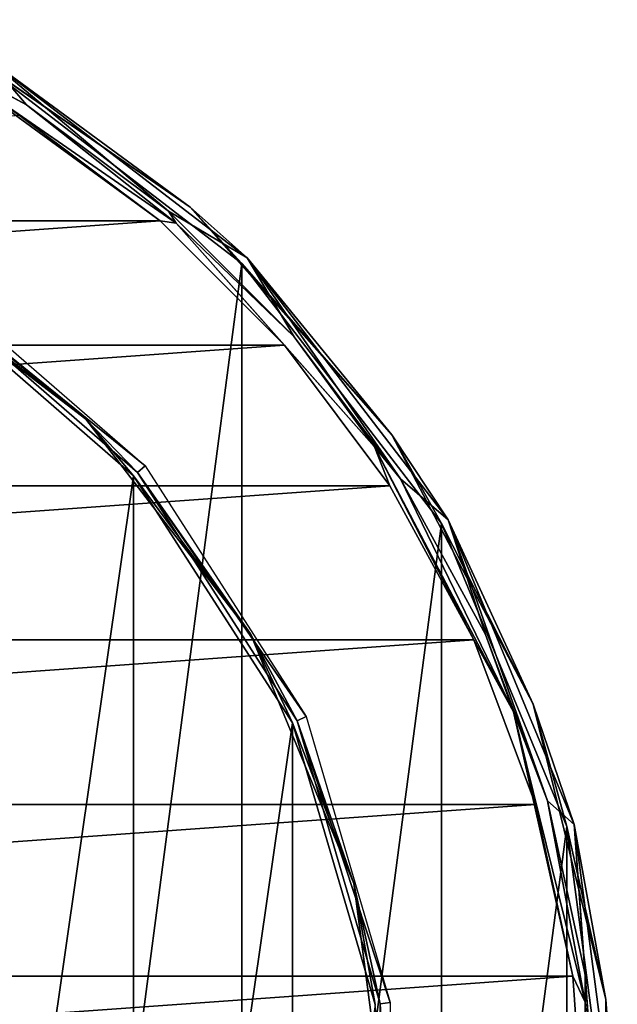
# Model space of a CAD drawing. Header units: millimetres. Extents: x -79 to 79, y -103 to 109.
# Tile 10 of 10: x 26 to 50, y 65 to 103. Entities that reach past the tile are written whole.
import ezdxf

# ---------------------------------------------------------------- set-up
doc = ezdxf.new("R2010")
doc.units = ezdxf.units.MM
doc.header["$LTSCALE"] = 65.185185
for name, color, linetype in [('20', 7, 'CONTINUOUS'), ('21', 7, 'CONTINUOUS'), ('23', 7, 'CONTINUOUS'), ('25', 7, 'CONTINUOUS'), ('27', 7, 'CONTINUOUS'), ('29', 7, 'CONTINUOUS'), ('30', 7, 'CONTINUOUS'), ('31', 7, 'CONTINUOUS')]:
    doc.layers.add(name, color=color, linetype=linetype)

msp = doc.modelspace()

# ---------------------------------------------------------------- linework, layer by layer
at = {"layer": '20', "color": 24, "linetype": 'Continuous', "true_color": 0x8c2424}
for points in [[(26.228, 99.682, -72), (-31.769, 95.534, -72), (31.769, 95.534, -72), (26.228, 99.682, -72)], [(31.769, 95.534, -72), (-36.663, 90.64, -72), (36.663, 90.64, -72), (31.769, 95.534, -72)], [(-31.769, 95.534, -72), (-36.663, 90.64, -72), (31.769, 95.534, -72), (-31.769, 95.534, -72)], [(36.663, 90.64, -72), (-40.812, 85.099, -72), (40.812, 85.099, -72), (36.663, 90.64, -72)], [(-36.663, 90.64, -72), (-40.812, 85.099, -72), (36.663, 90.64, -72), (-36.663, 90.64, -72)], [(40.812, 85.099, -72), (-44.129, 79.023, -72), (44.129, 79.023, -72), (40.812, 85.099, -72)], [(-40.812, 85.099, -72), (-44.129, 79.023, -72), (40.812, 85.099, -72), (-40.812, 85.099, -72)], [(-44.129, 79.023, -72), (-46.548, 72.538, -72), (44.129, 79.023, -72), (-44.129, 79.023, -72)], [(44.129, 79.023, -72), (-46.548, 72.538, -72), (46.548, 72.538, -72), (44.129, 79.023, -72)], [(-46.548, 72.538, -72), (-48.019, 65.774, -72), (46.548, 72.538, -72), (-46.548, 72.538, -72)], [(46.548, 72.538, -72), (-48.019, 65.774, -72), (48.019, 65.774, -72), (46.548, 72.538, -72)], [(-48.019, 65.774, -72), (-48.513, 58.87, -72), (48.019, 65.774, -72), (-48.019, 65.774, -72)], [(48.019, 65.774, -72), (-48.513, 58.87, -72), (48.513, 58.87, -72), (48.019, 65.774, -72)]]:
    msp.add_3dface(points, dxfattribs=at)
at = {"layer": '21', "color": 24, "linetype": 'Continuous', "true_color": 0x8c2424}
for points in [[(34.986, 93.856, -102), (24.739, 16.021, -102), (24.739, 101.719, -102), (34.986, 93.856, -102)], [(34.986, 23.884, -102), (24.739, 16.021, -102), (34.986, 93.856, -102), (34.986, 23.884, -102)], [(42.849, 83.609, -102), (34.986, 23.884, -102), (34.986, 93.856, -102), (42.849, 83.609, -102)], [(42.849, 34.131, -102), (34.986, 23.884, -102), (42.849, 83.609, -102), (42.849, 34.131, -102)], [(47.792, 71.676, -102), (42.849, 34.131, -102), (42.849, 83.609, -102), (47.792, 71.676, -102)], [(47.792, 46.065, -102), (42.849, 34.131, -102), (47.792, 71.676, -102), (47.792, 46.065, -102)], [(49.478, 58.87, -102), (47.792, 46.065, -102), (47.792, 71.676, -102), (49.478, 58.87, -102)]]:
    msp.add_3dface(points, dxfattribs=at)
at = {"layer": '23', "color": 24, "linetype": 'Continuous', "true_color": 0x8c2424}
for points in [[(20.361, 103.454, -72.487), (26.498, 100.102, -72.487), (24.889, 101.979, -101.692), (20.361, 103.454, -72.487)], [(24.889, 101.979, -101.692), (32.097, 95.912, -72.487), (35.198, 94.068, -101.692), (24.889, 101.979, -101.692)], [(26.498, 100.102, -72.487), (32.097, 95.912, -72.487), (24.889, 101.979, -101.692), (26.498, 100.102, -72.487)], [(32.097, 95.912, -72.487), (37.041, 90.967, -72.487), (35.198, 94.068, -101.692), (32.097, 95.912, -72.487)], [(35.198, 94.068, -101.692), (41.232, 85.369, -72.487), (43.109, 83.759, -101.692), (35.198, 94.068, -101.692)], [(37.041, 90.967, -72.487), (41.232, 85.369, -72.487), (35.198, 94.068, -101.692), (37.041, 90.967, -72.487)], [(41.232, 85.369, -72.487), (44.584, 79.231, -72.487), (43.109, 83.759, -101.692), (41.232, 85.369, -72.487)], [(43.109, 83.759, -101.692), (47.027, 72.679, -72.487), (48.081, 71.754, -101.692), (43.109, 83.759, -101.692)], [(44.584, 79.231, -72.487), (47.027, 72.679, -72.487), (43.109, 83.759, -101.692), (44.584, 79.231, -72.487)], [(47.027, 72.679, -72.487), (48.514, 65.846, -72.487), (48.081, 71.754, -101.692), (47.027, 72.679, -72.487)], [(48.081, 71.754, -101.692), (49.013, 58.87, -72.487), (49.778, 58.87, -101.692), (48.081, 71.754, -101.692)], [(48.514, 65.846, -72.487), (49.013, 58.87, -72.487), (48.081, 71.754, -101.692), (48.514, 65.846, -72.487)]]:
    msp.add_3dface(points, dxfattribs=at)
at = {"layer": '25', "color": 24, "linetype": 'Continuous', "true_color": 0x8c2424}
for points in [[(26.498, 100.102, -72.487), (20.361, 103.454, -72.487), (22.707, 102.135, -72.142), (26.498, 100.102, -72.487)], [(26.498, 100.102, -72.487), (22.707, 102.135, -72.142), (32.401, 95.444, -72.142), (26.498, 100.102, -72.487)], [(26.228, 99.682, -72), (31.769, 95.534, -72), (22.707, 102.135, -72.142), (26.228, 99.682, -72)], [(22.707, 102.135, -72.142), (31.769, 95.534, -72), (32.401, 95.444, -72.142), (22.707, 102.135, -72.142)], [(32.097, 95.912, -72.487), (26.498, 100.102, -72.487), (32.401, 95.444, -72.142), (32.097, 95.912, -72.487)], [(37.041, 90.967, -72.487), (32.097, 95.912, -72.487), (32.401, 95.444, -72.142), (37.041, 90.967, -72.487)], [(31.769, 95.534, -72), (36.663, 90.64, -72), (32.401, 95.444, -72.142), (31.769, 95.534, -72)], [(32.401, 95.444, -72.142), (36.663, 90.64, -72), (40.212, 86.627, -72.142), (32.401, 95.444, -72.142)], [(37.041, 90.967, -72.487), (32.401, 95.444, -72.142), (40.212, 86.627, -72.142), (37.041, 90.967, -72.487)], [(41.232, 85.369, -72.487), (37.041, 90.967, -72.487), (40.212, 86.627, -72.142), (41.232, 85.369, -72.487)], [(36.663, 90.64, -72), (40.812, 85.099, -72), (40.212, 86.627, -72.142), (36.663, 90.64, -72)], [(41.232, 85.369, -72.487), (40.212, 86.627, -72.142), (45.687, 76.197, -72.142), (41.232, 85.369, -72.487)], [(40.212, 86.627, -72.142), (44.129, 79.023, -72), (45.687, 76.197, -72.142), (40.212, 86.627, -72.142)], [(40.812, 85.099, -72), (44.129, 79.023, -72), (40.212, 86.627, -72.142), (40.812, 85.099, -72)], [(44.584, 79.231, -72.487), (41.232, 85.369, -72.487), (45.687, 76.197, -72.142), (44.584, 79.231, -72.487)], [(47.027, 72.679, -72.487), (44.584, 79.231, -72.487), (45.687, 76.197, -72.142), (47.027, 72.679, -72.487)], [(44.129, 79.023, -72), (46.548, 72.538, -72), (45.687, 76.197, -72.142), (44.129, 79.023, -72)], [(47.027, 72.679, -72.487), (45.687, 76.197, -72.142), (48.506, 64.76, -72.142), (47.027, 72.679, -72.487)], [(46.548, 72.538, -72), (48.019, 65.774, -72), (45.687, 76.197, -72.142), (46.548, 72.538, -72)], [(45.687, 76.197, -72.142), (48.019, 65.774, -72), (48.506, 64.76, -72.142), (45.687, 76.197, -72.142)], [(48.514, 65.846, -72.487), (47.027, 72.679, -72.487), (48.506, 64.76, -72.142), (48.514, 65.846, -72.487)], [(48.019, 65.774, -72), (48.513, 58.87, -72), (48.506, 64.76, -72.142), (48.019, 65.774, -72)], [(49.013, 58.87, -72.487), (48.514, 65.846, -72.487), (48.506, 64.76, -72.142), (49.013, 58.87, -72.487)], [(49.013, 58.87, -72.487), (48.506, 64.76, -72.142), (48.506, 52.981, -72.142), (49.013, 58.87, -72.487)], [(48.506, 64.76, -72.142), (48.513, 58.87, -72), (48.506, 52.981, -72.142), (48.506, 64.76, -72.142)]]:
    msp.add_3dface(points, dxfattribs=at)
at = {"layer": '27', "color": 24, "linetype": 'Continuous', "true_color": 0x8c2424}
for points in [[(23.093, 102.871, -101.909), (24.889, 101.979, -101.692), (32.952, 96.066, -101.909), (23.093, 102.871, -101.909)], [(24.739, 101.719, -102), (23.093, 102.871, -101.909), (32.952, 96.066, -101.909), (24.739, 101.719, -102)], [(34.986, 93.856, -102), (24.739, 101.719, -102), (32.952, 96.066, -101.909), (34.986, 93.856, -102)], [(24.889, 101.979, -101.692), (35.198, 94.068, -101.692), (32.952, 96.066, -101.909), (24.889, 101.979, -101.692)], [(32.952, 96.066, -101.909), (35.198, 94.068, -101.692), (40.896, 87.099, -101.909), (32.952, 96.066, -101.909)], [(34.986, 93.856, -102), (32.952, 96.066, -101.909), (40.896, 87.099, -101.909), (34.986, 93.856, -102)], [(35.198, 94.068, -101.692), (43.109, 83.759, -101.692), (40.896, 87.099, -101.909), (35.198, 94.068, -101.692)], [(42.849, 83.609, -102), (34.986, 93.856, -102), (40.896, 87.099, -101.909), (42.849, 83.609, -102)], [(40.896, 87.099, -101.909), (43.109, 83.759, -101.692), (46.463, 76.492, -101.909), (40.896, 87.099, -101.909)], [(42.849, 83.609, -102), (40.896, 87.099, -101.909), (46.463, 76.492, -101.909), (42.849, 83.609, -102)], [(47.792, 71.676, -102), (42.849, 83.609, -102), (46.463, 76.492, -101.909), (47.792, 71.676, -102)], [(43.109, 83.759, -101.692), (48.081, 71.754, -101.692), (46.463, 76.492, -101.909), (43.109, 83.759, -101.692)], [(46.463, 76.492, -101.909), (48.081, 71.754, -101.692), (49.33, 64.86, -101.909), (46.463, 76.492, -101.909)], [(47.792, 71.676, -102), (46.463, 76.492, -101.909), (49.33, 64.86, -101.909), (47.792, 71.676, -102)], [(48.081, 71.754, -101.692), (49.778, 58.87, -101.692), (49.33, 64.86, -101.909), (48.081, 71.754, -101.692)], [(49.478, 58.87, -102), (47.792, 71.676, -102), (49.33, 64.86, -101.909), (49.478, 58.87, -102)], [(49.33, 64.86, -101.909), (49.778, 58.87, -101.692), (49.33, 52.881, -101.909), (49.33, 64.86, -101.909)], [(49.478, 58.87, -102), (49.33, 64.86, -101.909), (49.33, 52.881, -101.909), (49.478, 58.87, -102)]]:
    msp.add_3dface(points, dxfattribs=at)
at = {"layer": '29', "color": 155, "linetype": 'Continuous', "true_color": 0x5470ab}
for points in [[(31.174, 85.883, -88.95), (22.087, 93.238, -104.105), (22.301, 93.572, -88.95), (31.174, 85.883, -88.95)], [(30.874, 85.623, -104.105), (22.087, 93.238, -104.105), (31.174, 85.883, -88.95), (30.874, 85.623, -104.105)], [(37.522, 76.006, -88.95), (30.874, 85.623, -104.105), (31.174, 85.883, -88.95), (37.522, 76.006, -88.95)], [(37.161, 75.841, -104.105), (30.874, 85.623, -104.105), (37.522, 76.006, -88.95), (37.161, 75.841, -104.105)], [(40.83, 64.741, -88.95), (37.161, 75.841, -104.105), (37.522, 76.006, -88.95), (40.83, 64.741, -88.95)], [(40.437, 64.684, -104.105), (37.161, 75.841, -104.105), (40.83, 64.741, -88.95), (40.437, 64.684, -104.105)], [(40.83, 53, -88.95), (40.437, 64.684, -104.105), (40.83, 64.741, -88.95), (40.83, 53, -88.95)], [(40.437, 53.056, -104.105), (40.437, 64.684, -104.105), (40.83, 53, -88.95), (40.437, 53.056, -104.105)]]:
    msp.add_3dface(points, dxfattribs=at)
at = {"layer": '30', "color": 155, "linetype": 'Continuous', "true_color": 0x5470ab}
for points in [[(30.723, 85.492, -104.3), (21.978, 24.671, -104.3), (21.978, 93.07, -104.3), (30.723, 85.492, -104.3)], [(30.723, 32.248, -104.3), (21.978, 24.671, -104.3), (30.723, 85.492, -104.3), (30.723, 32.248, -104.3)], [(36.979, 75.758, -104.3), (30.723, 32.248, -104.3), (30.723, 85.492, -104.3), (36.979, 75.758, -104.3)], [(36.979, 41.982, -104.3), (30.723, 32.248, -104.3), (36.979, 75.758, -104.3), (36.979, 41.982, -104.3)], [(40.239, 64.656, -104.3), (36.979, 41.982, -104.3), (36.979, 75.758, -104.3), (40.239, 64.656, -104.3)]]:
    msp.add_3dface(points, dxfattribs=at)
at = {"layer": '31', "color": 155, "linetype": 'Continuous', "true_color": 0x5470ab}
for points in [[(28.845, 87.715, -104.243), (21.978, 93.07, -104.3), (20.396, 94.198, -104.243), (28.845, 87.715, -104.243)], [(22.087, 93.238, -104.105), (28.845, 87.715, -104.243), (20.396, 94.198, -104.243), (22.087, 93.238, -104.105)], [(22.087, 93.238, -104.105), (30.874, 85.623, -104.105), (28.845, 87.715, -104.243), (22.087, 93.238, -104.105)], [(30.723, 85.492, -104.3), (21.978, 93.07, -104.3), (28.845, 87.715, -104.243), (30.723, 85.492, -104.3)], [(35.327, 79.266, -104.243), (30.723, 85.492, -104.3), (28.845, 87.715, -104.243), (35.327, 79.266, -104.243)], [(30.874, 85.623, -104.105), (35.327, 79.266, -104.243), (28.845, 87.715, -104.243), (30.874, 85.623, -104.105)], [(36.979, 75.758, -104.3), (30.723, 85.492, -104.3), (35.327, 79.266, -104.243), (36.979, 75.758, -104.3)], [(30.874, 85.623, -104.105), (37.161, 75.841, -104.105), (35.327, 79.266, -104.243), (30.874, 85.623, -104.105)], [(39.402, 69.428, -104.243), (36.979, 75.758, -104.3), (35.327, 79.266, -104.243), (39.402, 69.428, -104.243)], [(37.161, 75.841, -104.105), (39.402, 69.428, -104.243), (35.327, 79.266, -104.243), (37.161, 75.841, -104.105)], [(40.239, 64.656, -104.3), (36.979, 75.758, -104.3), (39.402, 69.428, -104.243), (40.239, 64.656, -104.3)], [(37.161, 75.841, -104.105), (40.437, 64.684, -104.105), (39.402, 69.428, -104.243), (37.161, 75.841, -104.105)], [(40.792, 58.87, -104.243), (40.239, 64.656, -104.3), (39.402, 69.428, -104.243), (40.792, 58.87, -104.243)], [(40.437, 64.684, -104.105), (40.792, 58.87, -104.243), (39.402, 69.428, -104.243), (40.437, 64.684, -104.105)], [(40.437, 64.684, -104.105), (40.437, 53.056, -104.105), (40.792, 58.87, -104.243), (40.437, 64.684, -104.105)]]:
    msp.add_3dface(points, dxfattribs=at)

doc.saveas('drawing.dxf')
